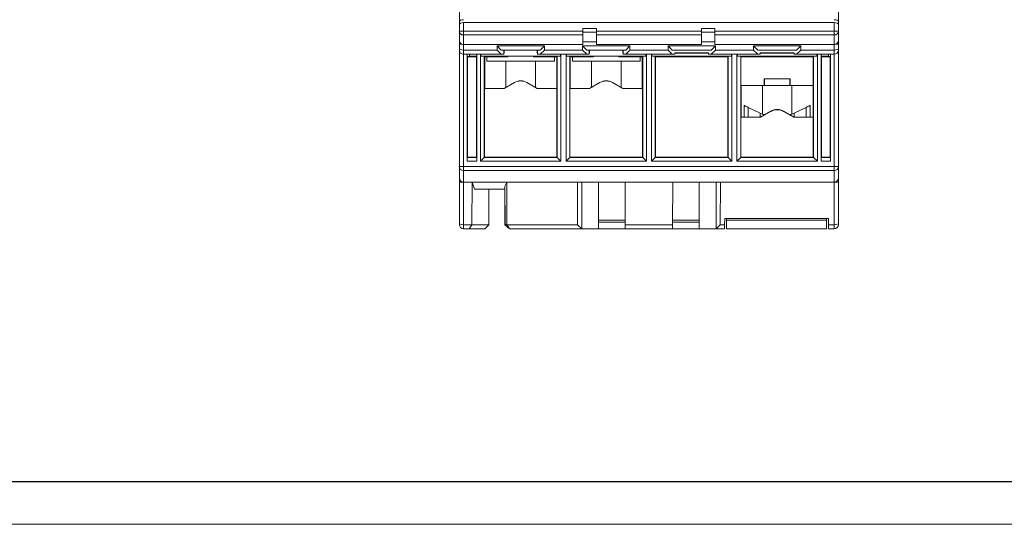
# Model space of a CAD drawing. Header units: millimetres. Extents: x 0 to 420, y 0 to 297.
# Tile 2 of 13: x 116 to 233, y 0 to 60. Entities that reach past the tile are written whole.
import ezdxf

# ---------------------------------------------------------------- set-up
doc = ezdxf.new("R2010")
doc.units = ezdxf.units.MM
doc.layers.add('FORMATO', color=7, linetype='Continuous')

msp = doc.modelspace()

# ---------------------------------------------------------------- linework, layer by layer
at = {"color": 7, "linetype": 'Continuous', "lineweight": 15}
for p, q in [((168.28, 59.38), (168.28, 74.61)), ((213.08, 74.61), (213.08, 59.38)), ((168.28, 59.38), (168.28, 59.04)), ((213.08, 59.04), (213.08, 59.38)), ((168.28, 58.27), (168.28, 59.04)), ((168.28, 57.19), (168.28, 58.27)), ((168.78, 59.27), (168.78, 58.26)), ((212.58, 59.27), (168.78, 59.27)), ((168.78, 58.26), (182.88, 58.26)), ((168.78, 57.81), (168.78, 58.26)), ((182.88, 58.26), (182.88, 58.59)), ((182.88, 58.59), (184.48, 58.59)), ((182.88, 58.26), (182.88, 57.81)), ((184.48, 58.59), (184.48, 58.26)), ((184.48, 58.26), (196.88, 58.26)), ((184.48, 57.81), (184.48, 58.26)), ((196.88, 58.59), (198.48, 58.59)), ((196.88, 58.26), (196.88, 58.59)), ((196.88, 58.26), (196.88, 57.81)), ((198.48, 58.59), (198.48, 58.26)), ((198.48, 58.26), (212.58, 58.26)), ((198.48, 57.81), (198.48, 58.26)), ((212.58, 58.26), (212.58, 59.27)), ((212.58, 57.81), (212.58, 58.26)), ((213.08, 59.04), (213.08, 58.27)), ((213.08, 58.27), (213.08, 57.19)), ((168.28, 57.19), (168.28, 56.73)), ((182.88, 57.81), (168.78, 57.81)), ((168.78, 57.81), (168.78, 56.68)), ((184.48, 58.14), (182.88, 58.14)), ((182.88, 56.68), (182.88, 57.81)), ((196.88, 57.81), (184.48, 57.81)), ((184.48, 57.81), (184.48, 56.68)), ((198.48, 58.14), (196.88, 58.14)), ((196.88, 56.68), (196.88, 57.81)), ((212.58, 57.81), (198.48, 57.81)), ((198.48, 57.81), (198.48, 56.68)), ((212.58, 56.68), (212.58, 57.81)), ((213.08, 56.73), (213.08, 57.19)), ((168.28, 56.23), (168.28, 56.73)), ((168.28, 56.03), (168.28, 56.23)), ((168.28, 42.26), (168.28, 56.03)), ((182.88, 56.68), (168.78, 56.68)), ((168.78, 56.02), (172.73, 56.02)), ((168.78, 56.02), (168.78, 55.53)), ((172.73, 56.52), (178.33, 56.52)), ((172.73, 56.02), (172.73, 56.52)), ((173.23, 56.03), (172.73, 56.52)), ((172.73, 56.02), (173.23, 55.53)), ((177.83, 56.03), (173.23, 56.03)), ((173.53, 55.71), (173.53, 56.03)), ((173.57, 55.67), (173.57, 56.03)), ((177.49, 56.03), (177.48, 55.67)), ((177.53, 56.03), (177.53, 55.71)), ((178.33, 56.52), (177.83, 56.03)), ((177.83, 55.53), (178.33, 56.02)), ((178.33, 56.52), (178.33, 56.02)), ((178.33, 56.02), (182.83, 56.02)), ((182.83, 56.52), (188.43, 56.52)), ((182.83, 56.02), (182.83, 56.52)), ((183.33, 56.03), (182.83, 56.52)), ((182.83, 56.02), (183.33, 55.53)), ((182.88, 56.98), (184.48, 56.98)), ((187.93, 56.03), (183.33, 56.03)), ((183.63, 55.71), (183.63, 56.03)), ((183.67, 55.67), (183.67, 56.03)), ((196.88, 56.68), (184.48, 56.68)), ((187.59, 56.03), (187.58, 55.67)), ((187.63, 56.03), (187.63, 55.71)), ((188.43, 56.52), (187.93, 56.03)), ((187.93, 55.53), (188.43, 56.02)), ((188.43, 56.52), (188.43, 56.02)), ((188.43, 56.02), (192.93, 56.02)), ((192.93, 56.52), (198.53, 56.52)), ((192.93, 56.02), (192.93, 56.52)), ((193.43, 56.03), (192.93, 56.52)), ((192.93, 56.02), (193.43, 55.53)), ((198.03, 56.03), (193.43, 56.03)), ((196.88, 56.98), (198.48, 56.98)), ((198.53, 56.52), (198.03, 56.03)), ((198.03, 55.53), (198.53, 56.02)), ((212.58, 56.68), (198.48, 56.68)), ((198.53, 56.52), (198.53, 56.02)), ((198.53, 56.02), (203.03, 56.02)), ((203.03, 56.52), (208.63, 56.52)), ((203.03, 56.02), (203.03, 56.52)), ((203.53, 56.03), (203.03, 56.52)), ((203.03, 56.02), (203.53, 55.53)), ((208.13, 56.03), (203.53, 56.03)), ((208.63, 56.52), (208.13, 56.03)), ((208.13, 55.53), (208.63, 56.02)), ((208.63, 56.52), (208.63, 56.02)), ((208.63, 56.02), (212.58, 56.02)), ((212.58, 55.53), (212.58, 56.02)), ((213.08, 56.73), (213.08, 56.23)), ((213.08, 56.23), (213.08, 56.03)), ((213.08, 56.03), (213.08, 42.26)), ((173.23, 55.53), (168.78, 55.53)), ((169.21, 55.53), (169.21, 42.91)), ((169.22, 55.27), (169.21, 55.53)), ((170.34, 55.27), (169.22, 55.27)), ((169.25, 55.24), (169.22, 55.27)), ((169.25, 43.38), (169.25, 55.24)), ((169.25, 55.24), (170.3, 55.24)), ((169.48, 55.53), (169.48, 55.3)), ((169.48, 55.3), (170.34, 55.3)), ((170.3, 55.24), (170.34, 55.27)), ((170.3, 55.24), (170.3, 43.38)), ((170.34, 42.91), (170.34, 55.53)), ((170.34, 55.3), (170.34, 55.53)), ((170.34, 55.3), (170.34, 55.27)), ((170.78, 42.91), (170.78, 55.53)), ((170.83, 55.3), (170.82, 55.53)), ((170.83, 55.3), (180.23, 55.3)), ((171.22, 55.27), (171.19, 55.3)), ((171.22, 55.27), (171.22, 43.35)), ((173.97, 55.27), (171.22, 55.27)), ((171.27, 55.22), (171.22, 55.27)), ((171.27, 55.22), (171.27, 51.5)), ((174.02, 55.22), (171.27, 55.22)), ((171.53, 55.22), (171.53, 54.72)), ((179.53, 54.72), (171.53, 54.72)), ((173.53, 55.53), (173.23, 55.53)), ((173.52, 55.71), (173.53, 55.71)), ((173.53, 55.71), (173.53, 55.53)), ((173.57, 55.67), (173.53, 55.71)), ((173.53, 55.67), (173.57, 55.67)), ((173.78, 54.72), (173.78, 51.63)), ((173.97, 55.27), (173.94, 55.3)), ((173.97, 55.3), (173.97, 55.27)), ((173.97, 55.27), (174.02, 55.22)), ((174.02, 55.3), (174.02, 55.22)), ((177.03, 55.22), (177.03, 55.3)), ((177.03, 55.22), (177.09, 55.27)), ((179.78, 55.22), (177.03, 55.22)), ((177.11, 55.3), (177.09, 55.27)), ((177.09, 55.27), (177.09, 55.3)), ((179.84, 55.27), (177.09, 55.27)), ((177.28, 51.63), (177.28, 54.72)), ((177.53, 55.71), (177.48, 55.67)), ((177.48, 55.67), (177.53, 55.67)), ((177.53, 55.71), (177.53, 55.53)), ((177.53, 55.71), (177.53, 55.71)), ((177.83, 55.53), (177.53, 55.53)), ((183.33, 55.53), (177.83, 55.53)), ((179.53, 55.22), (179.53, 54.72)), ((179.78, 55.22), (179.84, 55.27)), ((179.78, 51.5), (179.78, 55.22)), ((179.86, 55.3), (179.84, 55.27)), ((179.84, 43.35), (179.84, 55.27)), ((180.23, 55.53), (180.23, 55.3)), ((180.28, 55.53), (180.28, 42.91)), ((180.88, 42.91), (180.88, 55.53)), ((180.93, 55.3), (180.92, 55.53)), ((180.93, 55.3), (190.33, 55.3)), ((181.32, 55.27), (181.29, 55.3)), ((181.32, 55.27), (181.32, 43.35)), ((184.07, 55.27), (181.32, 55.27)), ((181.37, 55.22), (181.32, 55.27)), ((181.37, 55.22), (181.37, 51.5)), ((184.12, 55.22), (181.37, 55.22)), ((181.63, 55.22), (181.63, 54.72)), ((189.63, 54.72), (181.63, 54.72)), ((183.63, 55.53), (183.33, 55.53)), ((183.62, 55.71), (183.63, 55.71)), ((183.63, 55.71), (183.63, 55.53)), ((183.67, 55.67), (183.63, 55.71)), ((183.63, 55.67), (183.67, 55.67)), ((183.88, 54.72), (183.88, 51.63)), ((184.07, 55.27), (184.04, 55.3)), ((184.07, 55.3), (184.07, 55.27)), ((184.07, 55.27), (184.12, 55.22)), ((184.12, 55.3), (184.12, 55.22)), ((187.13, 55.22), (187.13, 55.3)), ((187.13, 55.22), (187.19, 55.27)), ((189.88, 55.22), (187.13, 55.22)), ((187.21, 55.3), (187.19, 55.27)), ((187.19, 55.27), (187.19, 55.3)), ((189.94, 55.27), (187.19, 55.27)), ((187.38, 51.63), (187.38, 54.72)), ((187.63, 55.71), (187.58, 55.67)), ((187.58, 55.67), (187.63, 55.67)), ((187.63, 55.71), (187.63, 55.53)), ((187.63, 55.71), (187.63, 55.71)), ((187.93, 55.53), (187.63, 55.53)), ((193.43, 55.53), (187.93, 55.53)), ((189.63, 55.22), (189.63, 54.72)), ((189.88, 55.22), (189.94, 55.27)), ((189.88, 51.5), (189.88, 55.22)), ((189.96, 55.3), (189.94, 55.27)), ((189.94, 43.35), (189.94, 55.27)), ((190.33, 55.53), (190.33, 55.3)), ((190.38, 55.53), (190.38, 42.91)), ((190.98, 42.91), (190.98, 55.53)), ((191.03, 55.3), (191.02, 55.53)), ((191.03, 55.3), (200.43, 55.3)), ((191.39, 55.3), (191.42, 55.27)), ((191.42, 55.27), (191.42, 43.35)), ((200.04, 55.27), (191.42, 55.27)), ((191.45, 55.24), (191.42, 55.27)), ((200, 55.24), (191.45, 55.24)), ((191.45, 55.24), (191.45, 43.38)), ((193.73, 55.53), (193.43, 55.53)), ((193.72, 55.71), (197.73, 55.71)), ((193.73, 55.71), (193.73, 55.53)), ((193.73, 55.67), (197.73, 55.67)), ((197.73, 55.71), (197.73, 55.53)), ((198.03, 55.53), (197.73, 55.53)), ((203.53, 55.53), (198.03, 55.53)), ((200, 55.24), (200.04, 55.27)), ((200, 43.38), (200, 55.24)), ((200.04, 55.27), (200.06, 55.3)), ((200.04, 43.35), (200.04, 55.27)), ((200.43, 55.53), (200.43, 55.3)), ((200.48, 55.53), (200.48, 42.91)), ((201.08, 42.91), (201.08, 55.53)), ((201.13, 55.3), (201.12, 55.53)), ((201.13, 55.3), (210.53, 55.3)), ((201.52, 55.27), (201.49, 55.3)), ((201.52, 55.27), (201.52, 55.27)), ((201.52, 55.27), (201.52, 43.35)), ((210.14, 55.27), (201.52, 55.27)), ((201.55, 55.24), (201.52, 55.27)), ((201.55, 55.24), (201.55, 51.84)), ((210.1, 55.24), (201.55, 55.24)), ((203.83, 55.53), (203.53, 55.53)), ((203.82, 55.71), (207.83, 55.71)), ((203.83, 55.71), (203.83, 55.53)), ((203.83, 55.67), (207.83, 55.67)), ((207.83, 55.71), (207.83, 55.53)), ((208.13, 55.53), (207.83, 55.53)), ((212.58, 55.53), (208.13, 55.53)), ((210.1, 55.24), (210.14, 55.27)), ((210.1, 51.84), (210.1, 55.24)), ((210.14, 55.27), (210.16, 55.3)), ((210.14, 43.35), (210.14, 55.27)), ((210.53, 55.53), (210.53, 55.3)), ((210.58, 55.53), (210.58, 42.91)), ((211.01, 55.53), (211.01, 42.91)), ((211.01, 55.53), (211.01, 55.3)), ((211.01, 55.3), (211.88, 55.3)), ((211.02, 55.27), (211.02, 55.3)), ((212.14, 55.27), (211.02, 55.27)), ((211.05, 55.24), (211.02, 55.27)), ((211.05, 43.38), (211.05, 55.24)), ((211.05, 55.24), (212.1, 55.24)), ((211.88, 55.53), (211.88, 55.3)), ((212.1, 55.24), (212.14, 55.27)), ((212.1, 55.24), (212.1, 43.38)), ((212.14, 42.91), (212.14, 55.53)), ((212.14, 55.53), (212.14, 55.27)), ((207.35, 52.64), (204.3, 52.64)), ((204.3, 52.64), (204.3, 51.84)), ((204.32, 52.62), (204.3, 52.64)), ((204.32, 51.82), (204.32, 52.62)), ((204.32, 52.62), (207.33, 52.62)), ((207.33, 52.62), (207.35, 52.64)), ((207.33, 52.62), (207.33, 51.82)), ((207.35, 51.84), (207.35, 52.64)), ((171.27, 51.5), (171.25, 51.48)), ((171.25, 51.48), (171.25, 43.38)), ((171.25, 51.48), (173.57, 51.48)), ((171.27, 51.5), (173.57, 51.5)), ((173.57, 51.5), (174.78, 52.2)), ((173.57, 51.48), (174.79, 52.19)), ((173.57, 51.5), (173.57, 51.48)), ((174.78, 52.2), (174.79, 52.19)), ((176.27, 52.2), (176.26, 52.19)), ((176.26, 52.19), (177.48, 51.48)), ((176.27, 52.2), (177.49, 51.5)), ((177.49, 51.5), (177.48, 51.48)), ((177.48, 51.48), (179.8, 51.48)), ((177.49, 51.5), (179.78, 51.5)), ((179.78, 51.5), (179.8, 51.48)), ((179.8, 43.38), (179.8, 51.48)), ((181.37, 51.5), (181.35, 51.48)), ((181.35, 51.48), (181.35, 43.38)), ((181.35, 51.48), (183.67, 51.48)), ((181.37, 51.5), (183.67, 51.5)), ((183.67, 51.5), (184.88, 52.2)), ((183.67, 51.48), (184.89, 52.19)), ((183.67, 51.5), (183.67, 51.48)), ((184.88, 52.2), (184.89, 52.19)), ((186.37, 52.2), (186.36, 52.19)), ((186.36, 52.19), (187.58, 51.48)), ((186.37, 52.2), (187.59, 51.5)), ((187.59, 51.5), (187.58, 51.48)), ((187.58, 51.48), (189.9, 51.48)), ((187.59, 51.5), (189.88, 51.5)), ((189.88, 51.5), (189.9, 51.48)), ((189.9, 43.38), (189.9, 51.48)), ((201.58, 51.82), (201.55, 51.84)), ((204.3, 51.84), (201.55, 51.84)), ((201.58, 51.82), (201.58, 48.1)), ((201.86, 51.82), (201.58, 51.82)), ((201.86, 51.82), (204.32, 51.82)), ((201.86, 51.82), (201.86, 51.82)), ((204.08, 51.82), (204.08, 48.45)), ((204.32, 51.82), (204.3, 51.84)), ((204.32, 51.82), (207.33, 51.82)), ((207.33, 51.82), (207.35, 51.84)), ((207.33, 51.82), (210.08, 51.82)), ((210.1, 51.84), (207.35, 51.84)), ((207.58, 48.45), (207.58, 51.82)), ((210.08, 51.82), (210.1, 51.84)), ((210.08, 51.82), (210.08, 48.1)), ((201.93, 49.47), (201.93, 48.1)), ((203.83, 48.57), (202.39, 49.25)), ((209.27, 49.25), (207.83, 48.57)), ((209.73, 48.1), (209.73, 49.47)), ((201.58, 48.1), (201.55, 48.08)), ((201.55, 48.08), (201.55, 43.38)), ((201.55, 48.08), (203.87, 48.08)), ((201.58, 48.1), (201.86, 48.1)), ((201.86, 48.1), (201.86, 48.1)), ((203.87, 48.1), (201.86, 48.1)), ((205.08, 48.8), (203.87, 48.1)), ((203.87, 48.08), (205.09, 48.79)), ((203.87, 48.1), (203.87, 48.08)), ((204.16, 48.41), (204.4, 48.41)), ((205.08, 48.8), (205.09, 48.79)), ((206.57, 48.8), (206.56, 48.79)), ((206.56, 48.79), (207.78, 48.08)), ((207.79, 48.1), (206.57, 48.8)), ((207.25, 48.41), (207.49, 48.41)), ((207.79, 48.1), (207.78, 48.08)), ((207.78, 48.08), (210.1, 48.08)), ((210.08, 48.1), (207.79, 48.1)), ((210.08, 48.1), (210.1, 48.08)), ((210.1, 43.38), (210.1, 48.08)), ((169.21, 42.91), (169.22, 43.35)), ((169.25, 43.38), (169.22, 43.35)), ((169.22, 43.35), (170.34, 43.35)), ((170.3, 43.38), (169.25, 43.38)), ((170.3, 43.38), (170.34, 43.35)), ((170.34, 43.35), (170.34, 42.91)), ((170.78, 42.91), (171.22, 43.35)), ((171.25, 43.38), (171.22, 43.35)), ((171.22, 43.35), (179.84, 43.35)), ((171.25, 43.38), (179.8, 43.38)), ((179.8, 43.38), (179.84, 43.35)), ((180.28, 42.91), (179.84, 43.35)), ((180.88, 42.91), (181.32, 43.35)), ((181.35, 43.38), (181.32, 43.35)), ((181.32, 43.35), (189.94, 43.35)), ((181.35, 43.38), (189.9, 43.38)), ((189.9, 43.38), (189.94, 43.35)), ((190.38, 42.91), (189.94, 43.35)), ((190.98, 42.91), (191.42, 43.35)), ((191.45, 43.38), (191.42, 43.35)), ((191.42, 43.35), (200.04, 43.35)), ((191.45, 43.38), (200, 43.38)), ((200, 43.38), (200.04, 43.35)), ((200.04, 43.35), (200.48, 42.91)), ((201.08, 42.91), (201.52, 43.35)), ((201.55, 43.38), (201.52, 43.35)), ((201.52, 43.35), (201.52, 43.35)), ((201.52, 43.35), (210.14, 43.35)), ((201.55, 43.38), (210.1, 43.38)), ((210.1, 43.38), (210.14, 43.35)), ((210.58, 42.91), (210.14, 43.35)), ((211.01, 42.91), (211.02, 43.35)), ((211.05, 43.38), (211.02, 43.35)), ((211.02, 43.35), (212.14, 43.35)), ((212.1, 43.38), (211.05, 43.38)), ((212.1, 43.38), (212.14, 43.35)), ((212.14, 43.35), (212.14, 42.91)), ((168.78, 42.26), (168.28, 42.26)), ((168.28, 40.91), (168.28, 42.26)), ((168.78, 42.26), (212.58, 42.26)), ((168.78, 42.26), (168.78, 41.79)), ((170.34, 42.91), (169.21, 42.91)), ((180.28, 42.91), (170.78, 42.91)), ((190.38, 42.91), (180.88, 42.91)), ((200.48, 42.91), (190.98, 42.91)), ((210.58, 42.91), (201.08, 42.91)), ((212.14, 42.91), (211.01, 42.91)), ((212.58, 42.26), (212.58, 41.79)), ((213.08, 42.26), (212.58, 42.26)), ((213.08, 42.26), (213.08, 40.91)), ((168.28, 40.91), (168.28, 40.41)), ((212.58, 41.79), (168.78, 41.79)), ((168.78, 41.79), (168.78, 40.41)), ((212.58, 40.41), (212.58, 41.79)), ((213.08, 40.41), (213.08, 40.91)), ((168.28, 35.59), (168.28, 40.41)), ((212.58, 40.41), (168.78, 40.41)), ((168.78, 40.41), (168.78, 35.39)), ((169.78, 40.41), (169.76, 35.39)), ((170.06, 39.61), (169.78, 40.41)), ((173.67, 39.61), (170.06, 39.61)), ((171.77, 39.61), (171.75, 35.39)), ((173.64, 39.61), (173.66, 35.41)), ((173.67, 39.95), (173.89, 40.41)), ((173.69, 35.41), (173.67, 39.95)), ((173.89, 40.41), (173.88, 35.41)), ((182.25, 35.39), (182.23, 40.41)), ((182.73, 40.41), (182.73, 34.91)), ((184.73, 40.41), (184.73, 35.91)), ((187.85, 40.41), (187.88, 35.39)), ((193.5, 40.41), (193.47, 35.39)), ((196.63, 40.41), (196.63, 35.91)), ((198.63, 34.91), (198.63, 40.41)), ((199.13, 40.41), (199.1, 35.39)), ((212.58, 35.39), (212.58, 40.41)), ((213.08, 40.41), (213.08, 35.59)), ((199.63, 36.11), (199.62, 35.39)), ((211.88, 36.11), (199.63, 36.11)), ((199.85, 36.11), (199.85, 35.91)), ((211.65, 36.11), (211.65, 35.91)), ((211.88, 36.11), (211.88, 35.39)), ((168.28, 35.41), (168.28, 35.59)), ((168.78, 35.39), (169.76, 35.39)), ((168.78, 35.39), (168.78, 34.91)), ((169.43, 34.91), (168.78, 34.91)), ((169.76, 35.39), (169.43, 34.91)), ((171.28, 34.91), (169.43, 34.91)), ((169.76, 35.39), (171.75, 35.39)), ((171.75, 35.39), (171.28, 34.91)), ((173.67, 35.39), (173.66, 35.41)), ((173.67, 35.39), (173.7, 35.39)), ((173.67, 35.39), (174.22, 34.91)), ((173.69, 35.41), (173.88, 35.41)), ((173.69, 35.41), (173.7, 35.39)), ((173.7, 35.39), (174.22, 34.91)), ((173.91, 35.39), (173.88, 35.41)), ((173.91, 35.39), (182.25, 35.39)), ((174.22, 34.91), (173.91, 35.39)), ((182.73, 34.91), (174.22, 34.91)), ((182.73, 34.91), (182.25, 35.39)), ((182.73, 34.91), (184.73, 34.91)), ((184.73, 35.91), (187.88, 35.91)), ((184.73, 35.71), (184.73, 35.91)), ((187.88, 35.71), (184.73, 35.71)), ((184.73, 35.71), (184.73, 34.91)), ((184.73, 34.91), (187.88, 34.91)), ((187.88, 35.39), (193.47, 35.39)), ((187.88, 34.91), (187.88, 35.39)), ((193.47, 34.91), (187.88, 34.91)), ((196.63, 35.71), (193.47, 35.71)), ((193.47, 35.39), (193.47, 34.91)), ((193.47, 34.91), (196.63, 34.91)), ((193.48, 35.91), (196.63, 35.91)), ((196.63, 35.91), (196.63, 35.71)), ((196.63, 35.71), (196.63, 34.91)), ((196.63, 34.91), (198.63, 34.91)), ((199.1, 35.39), (198.63, 34.91)), ((199.62, 34.91), (198.63, 34.91)), ((199.1, 35.39), (199.62, 35.39)), ((199.62, 35.39), (199.62, 34.91)), ((199.85, 35.91), (211.65, 35.91)), ((199.85, 35.91), (199.85, 34.91)), ((199.85, 34.91), (211.65, 34.91)), ((211.65, 35.91), (211.65, 34.91)), ((211.88, 35.39), (212.58, 35.39)), ((211.88, 34.91), (211.88, 35.39)), ((212.58, 34.91), (211.88, 34.91)), ((212.58, 34.91), (212.58, 35.39)), ((213.08, 35.59), (213.08, 35.41))]:
    msp.add_line(p, q, dxfattribs=at)
at = {"color": 8, "linetype": 'Continuous', "lineweight": 15}
for p, q in [((168.78, 56.68), (168.78, 56.02)), ((212.58, 56.02), (212.58, 56.68)), ((168.78, 55.53), (168.78, 42.26)), ((212.58, 42.26), (212.58, 55.53)), ((202.39, 48.1), (202.39, 49.25)), ((209.27, 48.1), (209.27, 49.25)), ((203.83, 48.1), (203.83, 48.57)), ((207.83, 48.1), (207.83, 48.57))]:
    msp.add_line(p, q, dxfattribs=at)
at = {"color": 7, "linetype": 'Continuous', "lineweight": 15, "flags": 128}
for points in [[(202.39, 49.25), (202.29, 49.3), (202.2, 49.34), (202.12, 49.38), (202.05, 49.41), (201.99, 49.44), (201.95, 49.46), (201.93, 49.47), (201.93, 49.47)], [(209.73, 49.47), (209.72, 49.47), (209.7, 49.46), (209.66, 49.44), (209.6, 49.41), (209.53, 49.38), (209.45, 49.34), (209.36, 49.3), (209.27, 49.25)], [(204.29, 48.35), (204.25, 48.37), (203.83, 48.57)], [(207.83, 48.57), (207.41, 48.37), (207.36, 48.35)]]:
    msp.add_lwpolyline(points, dxfattribs=at)
at = {"color": 7, "linetype": 'Continuous', "lineweight": 15}
for centre, radius, start, end in [((168.65, 82.14), 23.87, 269.1, 270.3), ((168.75, 58.29), 0.479, 182.8761, 272.613), ((212.7, 82.14), 23.87, 269.7, 270.9), ((212.6, 58.29), 0.479, 267.3871, 357.1236), ((175.53, 50.91), 1.49, 60, 120), ((175.53, 50.91), 1.47, 60, 120), ((185.63, 50.91), 1.49, 60, 120), ((185.63, 50.91), 1.47, 60, 120), ((205.83, 47.51), 1.49, 60, 120), ((205.83, 47.51), 1.47, 60, 120), ((168.76, 42.27), 0.485, 181.9451, 271.8214), ((212.59, 42.27), 0.485, 268.1787, 358.0546), ((168.78, 40.91), 0.5, 180, 270), ((212.58, 40.91), 0.5, 270, 0), ((168.65, 64.28), 23.87, 269.1, 270.3), ((212.7, 64.28), 23.87, 269.7, 270.9), ((168.78, 35.41), 0.5, 180, 270), ((212.58, 35.41), 0.5, 270, 0)]:
    msp.add_arc(centre, radius, start, end, dxfattribs=at)
at = {"color": 8, "linetype": 'Continuous', "lineweight": 15}
for centre, start, end in [((168.53, 69.01), 268.8372, 270.2549), ((212.83, 69.01), 269.7451, 271.1627)]:
    msp.add_arc(centre, 12.28, start, end, dxfattribs=at)
at = {"color": 7, "linetype": 'Continuous', "lineweight": 15}
for centre, major_axis, ratio, start_param, end_param in [((168.78, 59.38), (0.5, 0), 0.466308, 1.570796, 3.141593), ((212.58, 59.38), (0.5, 0), 0.466308, 0, 1.570796), ((168.78, 59.04), (0.5, 0), 0.461065, 1.570796, 3.141593), ((212.58, 59.04), (0.5, 0), 0.461065, 0, 1.570796), ((168.78, 57.19), (0, 0.501), 0.998854, 1.570796, 3.141593), ((212.58, 57.19), (0, 0.501), 0.998854, 3.141593, 4.712389), ((168.78, 56.23), (0.5, 0), 0.419444, 3.141593, 4.712389), ((168.78, 56.03), (0, 0.501), 0.99785, 1.570796, 3.141593), ((212.58, 56.23), (0.5, 0), 0.419444, 4.712389, 6.283185), ((212.58, 56.03), (0, 0.501), 0.99785, 3.141593, 4.712389), ((168.78, 35.59), (0.5, 0), 0.41638, 3.141593, 4.712389), ((212.58, 35.59), (0.5, 0), 0.41638, 4.712389, 6.283185)]:
    msp.add_ellipse(centre, major_axis=major_axis, ratio=ratio, start_param=start_param, end_param=end_param, dxfattribs=at)
at = {"layer": 'FORMATO'}
msp.add_line((415, 5), (19.92, 5), dxfattribs=at)
at = {"layer": 'FORMATO', "lineweight": 0}
msp.add_line((0, 0), (420, 0), dxfattribs=at)

doc.saveas('drawing.dxf')
